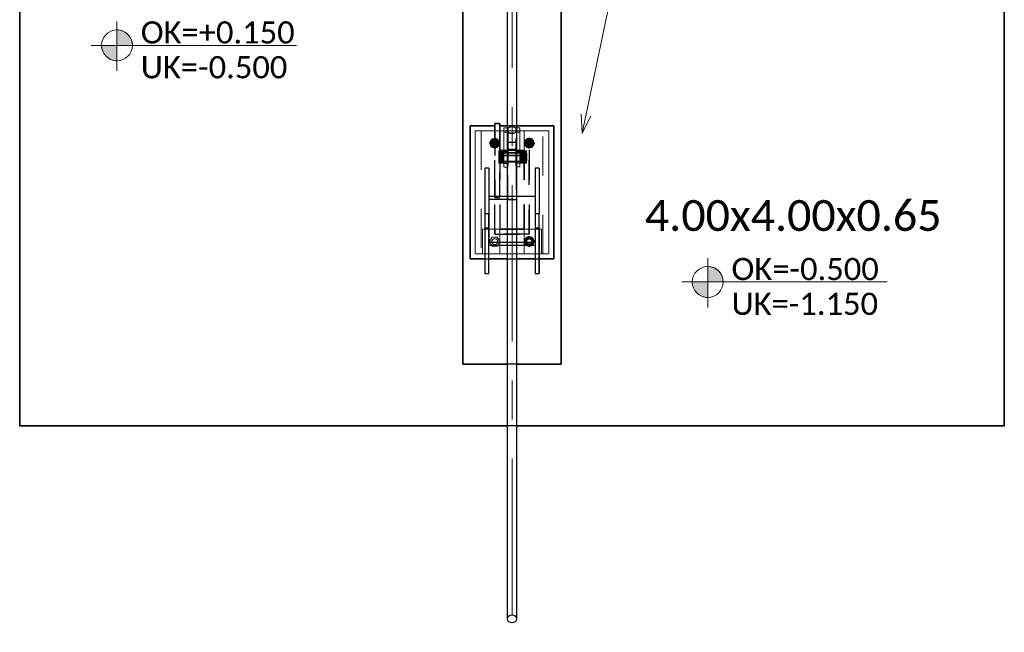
# Model space of a CAD drawing. Header units: metres. Extents: x -3 to 135, y -4 to 27.
# Tile 31 of 81: x 32.56 to 36.56, y 3.56 to 6.05. Entities that reach past the tile are written whole.
import ezdxf

# ---------------------------------------------------------------- set-up
doc = ezdxf.new("R2010")
doc.units = ezdxf.units.M
for name, pattern in [('Rasterlinie', [1.1112499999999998, 0.6349999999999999, -0.15875, 0.15875, -0.15875]), ('Strich', [0.3175, 0.15875, -0.15875]), ('Verdeckt', [0.15, 0.09999999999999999, -0.05])]:
    doc.linetypes.add(name, pattern=pattern)
for name, color, linetype, lineweight in [('_Verdeckte Linien_', 7, 'Strich', 18), ('S-BEAM', 12, 'Continuous', 35), ('S-BEAM-HDLN', 1, 'Verdeckt', 25), ('S-COLS', 52, 'Continuous', 18), ('S-COLS-HDLN', 52, 'Verdeckt', 25), ('S-FNDN', 32, 'Continuous', 35), ('S-FNDN-HDLN', 4, 'Verdeckt', 25), ('S-FNDN-IDEN', 2, 'Continuous', 9), ('S-GRID', 1, 'Continuous', 9), ('Text', 250, 'Continuous', 9), ('Tragwerksverbindungen', 7, 'Continuous', 18)]:
    doc.layers.add(name, color=color, linetype=linetype, lineweight=lineweight)
doc.styles.add('Calibri_1', font='calibri.ttf', dxfattribs={"height": 0.125})
doc.styles.add('Calibri_3', font='calibri.ttf', dxfattribs={"height": 0.08999999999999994})

# ---------------------------------------------------------------- blocks, each defined once
blk = doc.blocks.new('SP-TV-Schraube_Mutter_001 - M24-V12-Fundamente Draufsicht')
at = {"layer": 'Tragwerksverbindungen', "linetype": 'Strich'}
blk.add_hatch(color=142, dxfattribs=at).paths.add_polyline_path([(2.503918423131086, 17.12961974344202), (2.506289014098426, 17.13372572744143), (2.480763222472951, 17.13372572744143), (2.483133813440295, 17.12961974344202)])
at = {"layer": '_Verdeckte Linien_'}
for p, q in [((2.483133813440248, 17.165619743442), (2.472741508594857, 17.14761974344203)), ((2.503918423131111, 17.165619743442), (2.483133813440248, 17.165619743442)), ((2.51431072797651, 17.14761974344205), (2.503918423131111, 17.165619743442)), ((2.472741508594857, 17.14761974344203), (2.480738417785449, 17.13376869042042)), ((2.506313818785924, 17.13376869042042), (2.51431072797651, 17.14761974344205))]:
    blk.add_line(p, q, dxfattribs=at)
for start, end in [(90, 269.9999999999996), (269.9999999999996, 90)]:
    blk.add_arc((2.493526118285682, 17.14761974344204), 0.01200000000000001, start, end, dxfattribs=at)
at = {"layer": 'Tragwerksverbindungen'}
for p, q in [((2.480763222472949, 17.13372572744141), (2.483133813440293, 17.12961974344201)), ((2.483133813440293, 17.12961974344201), (2.503918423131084, 17.12961974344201)), ((2.503918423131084, 17.12961974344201), (2.506289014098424, 17.13372572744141))]:
    blk.add_line(p, q, dxfattribs=at)
blk = doc.blocks.new('SP-TV-Schraube_Mutter_001 - M24-V13-Fundamente Draufsicht')
at = {"layer": 'Tragwerksverbindungen', "linetype": 'Strich'}
blk.add_hatch(color=142, dxfattribs=at).paths.add_polyline_path([(2.503918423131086, 17.52961974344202), (2.514310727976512, 17.54761974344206), (2.503918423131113, 17.56561974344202), (2.483133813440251, 17.56561974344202), (2.47274150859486, 17.54761974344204), (2.483133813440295, 17.52961974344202)])
at = {"layer": '_Verdeckte Linien_'}
for start, end in [(90, 269.9999999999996), (269.9999999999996, 90)]:
    blk.add_arc((2.493526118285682, 17.54761974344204), 0.01200000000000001, start, end, dxfattribs=at)
at = {"layer": 'Tragwerksverbindungen'}
for p, q in [((2.483133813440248, 17.565619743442), (2.472741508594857, 17.54761974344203)), ((2.503918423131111, 17.565619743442), (2.483133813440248, 17.565619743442)), ((2.51431072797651, 17.54761974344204), (2.503918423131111, 17.565619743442)), ((2.472741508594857, 17.54761974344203), (2.483133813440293, 17.52961974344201)), ((2.483133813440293, 17.52961974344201), (2.503918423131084, 17.52961974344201)), ((2.503918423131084, 17.52961974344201), (2.51431072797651, 17.54761974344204))]:
    blk.add_line(p, q, dxfattribs=at)
blk = doc.blocks.new('SP-TV-Mutter_001 - M24-1093895-Fundamente Draufsicht')
at = {"layer": '_Verdeckte Linien_'}
for centre, radius, start, end in [((0, 0), 0.01620000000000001, 359.9999999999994, 179.9999999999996), ((0, 0), 0.01620000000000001, 180.0000000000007, 359.9999999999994), ((0, 0), 0.01199999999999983, 2.289999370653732e-13, 180), ((0, 0), 0.01199999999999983, 180.0000000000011, 2.035554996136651e-13), ((-2.957745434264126e-20, 0), 0.01037600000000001, 6.679164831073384e-13, 179.9999999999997), ((-2.957745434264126e-20, 0), 0.01037600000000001, 179.9999999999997, 359.9999999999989)]:
    blk.add_arc(centre, radius, start, end, dxfattribs=at)
for points in [[(-0.02078460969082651, 8.036904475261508e-17), (-0.01902888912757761, 0.00304099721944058), (-0.01554111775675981, 0.009081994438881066), (-0.01210068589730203, 0.01504099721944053), (-0.01039230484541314, 0.018)], [(-0.01039230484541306, -0.01800000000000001), (-0.01210068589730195, -0.01504099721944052), (-0.01554111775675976, -0.009081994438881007), (-0.01902888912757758, -0.003040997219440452), (-0.0207846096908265, 8.411431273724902e-17)], [(-0.01039230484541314, 0.018), (-0.006975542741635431, 0.018), (-9.467902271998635e-05, 0.018), (0.00688086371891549, 0.018), (0.01039230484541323, 0.018)], [(0.01039230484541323, 0.018), (0.01210068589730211, 0.01504099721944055), (0.01554111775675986, 0.009081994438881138), (0.01902888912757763, 0.003040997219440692), (0.02078460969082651, 2.247160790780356e-16)], [(0.02078460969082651, 2.263023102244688e-16), (0.0190762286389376, -0.002959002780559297), (0.01563579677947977, -0.00891800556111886), (0.01214802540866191, -0.01495900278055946), (0.01039230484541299, -0.01800000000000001)], [(0.01039230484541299, -0.01800000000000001), (0.006975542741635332, -0.01800000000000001), (9.467902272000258e-05, -0.01800000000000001), (-0.006880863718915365, -0.01800000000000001), (-0.01039230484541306, -0.01800000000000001)]]:
    blk.add_open_spline(points, degree=3, dxfattribs=at)
blk = doc.blocks.new('Rundstahl Träger - RB 36-V14-Fundamente Draufsicht')
at = {"layer": 'S-BEAM', "lineweight": 25}
for p, q in [((2.543526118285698, 21.8057504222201), (2.543526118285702, 17.60123693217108)), ((2.583526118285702, 17.60123693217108), (2.583526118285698, 21.8057504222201))]:
    blk.add_line(p, q, dxfattribs=at)
for major_axis, ratio, start_param, end_param in [((0.02000000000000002, 0), 0.6494464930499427, 0, 3.141592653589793), ((0.02000000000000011, 0), 0.6494464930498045, 3.156084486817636, 6.26869347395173)]:
    blk.add_ellipse((2.563526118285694, 21.80575042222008), major_axis=major_axis, ratio=ratio, start_param=start_param, end_param=end_param, dxfattribs=at)
at = {"layer": 'S-BEAM-HDLN'}
for major_axis, ratio, start_param, end_param in [((-0.02000000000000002, 4.986045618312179e-16), 0.6494464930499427, 3.135269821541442e-13, 3.141592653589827), ((0.02000000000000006, 0), 0.6494464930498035, 0.01449183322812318, 3.127100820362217)]:
    blk.add_ellipse((2.563526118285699, 17.60123693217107), major_axis=major_axis, ratio=ratio, start_param=start_param, end_param=end_param, dxfattribs=at)
blk = doc.blocks.new('Rundstahl Träger - RB 36-V15-Fundamente Draufsicht')
at = {"layer": 'S-BEAM', "lineweight": 25}
for p, q in [((2.543526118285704, 19.23292108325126), (2.543526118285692, 15.61392529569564)), ((2.583526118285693, 15.61392529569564), (2.583526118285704, 19.23292108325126))]:
    blk.add_line(p, q, dxfattribs=at)
for major_axis, ratio, start_param, end_param in [((0.02000000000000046, 0), 0.7505517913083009, 3.141592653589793, 6.283185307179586), ((0.01999999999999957, 0), 0.7505517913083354, 0.01259374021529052, 3.12899891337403)]:
    blk.add_ellipse((2.563526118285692, 15.61392529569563), major_axis=major_axis, ratio=ratio, start_param=start_param, end_param=end_param, dxfattribs=at)
at = {"layer": 'S-BEAM-HDLN'}
for major_axis, ratio, start_param, end_param in [((0.02000000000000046, 0), 0.7505517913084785, 0, 3.141592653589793), ((0.01999999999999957, 0), 0.7505517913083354, 3.154186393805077, 6.270591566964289)]:
    blk.add_ellipse((2.563526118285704, 19.23292108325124), major_axis=major_axis, ratio=ratio, start_param=start_param, end_param=end_param, dxfattribs=at)
blk = doc.blocks.new('Öse74 - Öse2-1140397-Fundamente Draufsicht')
at = {"layer": 'S-COLS'}
for p, q in [((2.531026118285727, 42.25421725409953), (2.531026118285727, 42.27162234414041)), ((2.531026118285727, 42.27162234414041), (2.54352611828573, 42.27162234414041)), ((2.531026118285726, 42.12711538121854), (2.531026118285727, 42.25421725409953)), ((2.54352611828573, 42.25421725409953), (2.531026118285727, 42.25421725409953)), ((2.531026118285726, 42.12711538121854), (2.531026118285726, 42.1127060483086)), ((2.531026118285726, 42.12711538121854), (2.543526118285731, 42.12711538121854)), ((2.531026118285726, 42.12687967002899), (2.531026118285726, 42.11325894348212)), ((2.531026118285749, 42.1127060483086), (2.543526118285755, 42.1127060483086))]:
    blk.add_line(p, q, dxfattribs=at)
at = {"layer": 'S-COLS-HDLN'}
for p, q in [((2.543575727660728, 42.27162234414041), (2.546026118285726, 42.27162234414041)), ((2.546026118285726, 42.25421725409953), (2.543575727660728, 42.25421725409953)), ((2.546026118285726, 42.27162234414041), (2.546026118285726, 42.25421725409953)), ((2.546026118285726, 42.25421725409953), (2.546026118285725, 42.12711538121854)), ((2.531026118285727, 42.17770090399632), (2.546026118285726, 42.17770090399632)), ((2.54602611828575, 42.1709815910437), (2.531026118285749, 42.1709815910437)), ((2.531026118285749, 42.1338815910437), (2.54602611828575, 42.1338815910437)), ((2.543575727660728, 42.12711538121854), (2.546026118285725, 42.12711538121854)), ((2.546026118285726, 42.1127060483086), (2.546026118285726, 42.12711538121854)), ((2.543575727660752, 42.1127060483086), (2.54602611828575, 42.1127060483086))]:
    blk.add_line(p, q, dxfattribs=at)
blk = doc.blocks.new('SP-TV-AP-Rechteck_002 - AP-Rechteck-V16-Fundamente Draufsicht')
at = {"layer": '_Verdeckte Linien_'}
for p, q in [((-0.09404960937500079, 0.25), (-0.1099503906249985, 0.25)), ((0.01995039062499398, 0.25), (-0.01995039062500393, 0.25)), ((0.1099503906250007, 0.25), (0.09404960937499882, 0.25)), ((-0.03245039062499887, -0.25), (0.0324503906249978, -0.25))]:
    blk.add_line(p, q, dxfattribs=at)
at = {"layer": 'Tragwerksverbindungen'}
for p, q in [((-0.1099999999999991, 0.25), (-0.15, 0.25)), ((-0.15, 0.25), (-0.15, -0.25)), ((-0.02000000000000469, 0.25), (-0.09400000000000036, 0.25)), ((0.09399999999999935, 0.25), (0.01999999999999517, 0.25)), ((0.15, 0.25), (0.1100000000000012, 0.25)), ((0.15, -0.25), (0.15, 0.25)), ((-0.15, -0.25), (-0.03249999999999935, -0.25)), ((0.03249999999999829, -0.25), (0.15, -0.25))]:
    blk.add_line(p, q, dxfattribs=at)
blk = doc.blocks.new('SP-TV-Schraube_Mutter_001 - M33-V21-Fundamente Draufsicht')
at = {"layer": 'Tragwerksverbindungen', "linetype": 'Strich'}
for points in [[(-0.02499999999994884, 7.363496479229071e-14), (1.082867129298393e-14, 7.363496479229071e-14), (1.082867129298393e-14, 0.02100000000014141), (-0.024999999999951, 0.02100000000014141), (-0.024999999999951, 0.01531941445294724)], [(1.082867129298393e-14, 7.363496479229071e-14), (0.02500000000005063, 7.363496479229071e-14), (0.02500000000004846, 0.02100000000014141), (1.082867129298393e-14, 0.02100000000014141)], [(-0.024999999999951, -0.08510774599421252), (-0.024999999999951, -0.09099999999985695), (1.082867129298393e-14, -0.09099999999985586), (1.082867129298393e-14, -0.06499999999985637), (-0.02499999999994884, -0.06499999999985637)], [(1.082867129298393e-14, -0.09099999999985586), (0.02500000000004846, -0.09099999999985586), (0.02500000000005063, -0.06499999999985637), (1.082867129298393e-14, -0.06499999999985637), (1.082867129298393e-14, -0.08510774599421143)], [(-0.01593777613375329, -0.09315620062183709), (0.01593777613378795, -0.09315620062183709), (0.01593777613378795, -0.09099999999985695), (-0.01593777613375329, -0.09099999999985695)]]:
    blk.add_hatch(color=142, dxfattribs=at).paths.add_polyline_path(points)
at = {"layer": '_Verdeckte Linien_'}
for p, q in [((-0.01649999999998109, 7.255209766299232e-14), (-0.01649999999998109, -0.06499999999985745)), ((0.01650000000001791, -0.06499999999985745), (0.01650000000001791, 7.255209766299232e-14))]:
    blk.add_line(p, q, dxfattribs=at)
at = {"layer": 'Tragwerksverbindungen'}
for p, q in [((-0.02499999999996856, 0.02100000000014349), (-7.825406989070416e-15, 0.0210000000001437)), ((-0.02499999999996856, 0.02100000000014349), (-0.02499999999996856, 7.606718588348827e-14)), ((-7.825406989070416e-15, 7.626509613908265e-14), (-0.02499999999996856, 7.606550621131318e-14)), ((-7.825406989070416e-15, 0.0210000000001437), (0.02500000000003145, 0.02100000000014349)), ((-7.825406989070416e-15, 0.0210000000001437), (-7.825406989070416e-15, 7.626599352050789e-14)), ((0.02500000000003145, 7.606550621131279e-14), (-7.825406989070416e-15, 7.626509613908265e-14)), ((0.02500000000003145, 0.02100000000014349), (0.02500000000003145, 7.606718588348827e-14)), ((-0.02499999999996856, -0.06499999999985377), (-7.199374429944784e-15, -0.06499999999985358)), ((-0.02499999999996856, -0.06499999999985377), (-0.02499999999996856, -0.09099999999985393)), ((-7.199374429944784e-15, -0.06499999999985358), (0.02500000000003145, -0.06499999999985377)), ((-7.199374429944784e-15, -0.06499999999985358), (-7.199374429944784e-15, -0.09099999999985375)), ((0.02500000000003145, -0.06499999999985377), (0.02500000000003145, -0.09099999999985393)), ((-7.199374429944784e-15, -0.09099999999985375), (-0.02499999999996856, -0.09099999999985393)), ((-0.01649999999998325, -0.09099999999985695), (-0.01649999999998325, -0.09315620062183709)), ((-0.0165, -0.09315620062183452), (0.0165, -0.09315620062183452)), ((0.02500000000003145, -0.09099999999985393), (-7.199374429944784e-15, -0.09099999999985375)), ((0.01650000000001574, -0.09315620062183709), (0.01650000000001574, -0.09099999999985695))]:
    blk.add_line(p, q, dxfattribs=at)
blk = doc.blocks.new('Lasche richtig37 - Lasche richtig-1140490-Fundamente Draufsicht')
at = {"layer": 'S-COLS-HDLN'}
for p, q in [((2.581026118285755, 42.21302286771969), (2.54602611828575, 42.21302286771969)), ((2.546026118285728, 42.21302286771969), (2.546026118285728, 42.11859981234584)), ((2.581026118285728, 42.11859981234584), (2.581026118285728, 42.21302286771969)), ((2.546026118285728, 42.18496836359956), (2.581026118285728, 42.18496836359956)), ((2.581026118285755, 42.17094965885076), (2.54602611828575, 42.17094965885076)), ((2.54602611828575, 42.13384965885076), (2.581026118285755, 42.13384965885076)), ((2.546026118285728, 41.9805674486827), (2.546026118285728, 42.11859981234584)), ((2.581026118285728, 42.11859981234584), (2.581026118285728, 41.9805674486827)), ((2.581026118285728, 41.99258668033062), (2.546026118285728, 41.99258668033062)), ((2.546026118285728, 41.9805674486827), (2.581026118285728, 41.9805674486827))]:
    blk.add_line(p, q, dxfattribs=at)
blk = doc.blocks.new('Öse80 - Öse2-1140532-Fundamente Draufsicht')
at = {"layer": 'S-COLS'}
for p, q in [((34.58352611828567, 5.511995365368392), (34.59602611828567, 5.511995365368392)), ((34.59602611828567, 5.49451891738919), (34.58352611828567, 5.49451891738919)), ((34.59602611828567, 5.511995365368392), (34.59602611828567, 5.49451891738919)), ((34.59602611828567, 5.49451891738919), (34.59602611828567, 5.367688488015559)), ((34.58352611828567, 5.367688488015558), (34.59602611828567, 5.367688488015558)), ((34.59602611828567, 5.35327915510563), (34.59602611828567, 5.367688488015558)), ((34.59602611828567, 5.353832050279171), (34.59602611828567, 5.367452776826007)), ((34.5835261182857, 5.353279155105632), (34.5960261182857, 5.353279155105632))]:
    blk.add_line(p, q, dxfattribs=at)
at = {"layer": 'S-COLS-HDLN'}
for p, q in [((34.58102611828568, 5.49451891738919), (34.58102611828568, 5.511995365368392)), ((34.58102611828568, 5.511995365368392), (34.58347650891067, 5.511995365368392)), ((34.58102611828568, 5.367688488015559), (34.58102611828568, 5.49451891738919)), ((34.58347650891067, 5.49451891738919), (34.58102611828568, 5.49451891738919)), ((34.58102611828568, 5.418274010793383), (34.59602611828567, 5.418274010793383)), ((34.5960261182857, 5.41155469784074), (34.58102611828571, 5.41155469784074)), ((34.58102611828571, 5.374454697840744), (34.5960261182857, 5.374454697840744)), ((34.58102611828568, 5.367688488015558), (34.58102611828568, 5.35327915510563)), ((34.58102611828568, 5.367688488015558), (34.58347650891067, 5.367688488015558)), ((34.58102611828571, 5.353279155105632), (34.5834765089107, 5.353279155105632))]:
    blk.add_line(p, q, dxfattribs=at)
blk = doc.blocks.new('SP-TV-Schraube_Mutter_001 - M24-V18-Fundamente Draufsicht')
at = {"layer": 'Tragwerksverbindungen', "linetype": 'Strich'}
blk.add_hatch(color=142, dxfattribs=at).paths.add_polyline_path([(2.643918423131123, 17.53030521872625), (2.654310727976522, 17.54830521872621), (2.643918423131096, 17.56630521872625), (2.623133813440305, 17.56630521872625), (2.61274150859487, 17.54830521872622), (2.623133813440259, 17.53030521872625), (2.641240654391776, 17.53030521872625)])
at = {"layer": '_Verdeckte Linien_'}
for start, end in [(90, 269.9999999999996), (269.9999999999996, 90)]:
    blk.add_arc((2.633526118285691, 17.5483052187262), 0.01200000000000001, start, end, dxfattribs=at)
at = {"layer": 'Tragwerksverbindungen'}
for p, q in [((2.623133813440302, 17.56630521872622), (2.612741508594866, 17.5483052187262)), ((2.643918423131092, 17.56630521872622), (2.623133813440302, 17.56630521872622)), ((2.654310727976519, 17.54830521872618), (2.643918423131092, 17.56630521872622)), ((2.612741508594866, 17.5483052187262), (2.623133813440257, 17.53030521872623)), ((2.623133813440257, 17.53030521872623), (2.643918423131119, 17.53030521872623)), ((2.643918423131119, 17.53030521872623), (2.654310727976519, 17.54830521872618))]:
    blk.add_line(p, q, dxfattribs=at)
blk = doc.blocks.new('SP-TV-Schraube_Mutter_001 - M24-V19-Fundamente Draufsicht')
at = {"layer": 'Tragwerksverbindungen', "linetype": 'Strich'}
blk.add_hatch(color=142, dxfattribs=at).paths.add_polyline_path([(2.641240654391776, 17.13030521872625), (2.643918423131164, 17.13030521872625), (2.645893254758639, 17.13372572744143), (2.621158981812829, 17.13372572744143), (2.623133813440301, 17.13030521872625)])
at = {"layer": '_Verdeckte Linien_'}
for p, q in [((2.623133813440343, 17.16630521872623), (2.612741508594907, 17.14830521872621)), ((2.643918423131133, 17.16630521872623), (2.623133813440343, 17.16630521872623)), ((2.65431072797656, 17.14830521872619), (2.643918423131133, 17.16630521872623)), ((2.612741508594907, 17.14830521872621), (2.621134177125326, 17.13376869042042)), ((2.645918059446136, 17.13376869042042), (2.65431072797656, 17.14830521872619))]:
    blk.add_line(p, q, dxfattribs=at)
for start, end in [(90, 269.9999999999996), (269.9999999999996, 90)]:
    blk.add_arc((2.633526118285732, 17.1483052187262), 0.01200000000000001, start, end, dxfattribs=at)
at = {"layer": 'Tragwerksverbindungen'}
for p, q in [((2.621158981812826, 17.13372572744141), (2.623133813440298, 17.13030521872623)), ((2.623133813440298, 17.13030521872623), (2.643918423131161, 17.13030521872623)), ((2.643918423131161, 17.13030521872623), (2.645893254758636, 17.13372572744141))]:
    blk.add_line(p, q, dxfattribs=at)
blk = doc.blocks.new('SP-TV-Mutter_001 - M24-1128538-Fundamente Draufsicht')
at = {"layer": '_Verdeckte Linien_'}
for centre, radius, start, end in [((0, 0), 0.01620000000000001, 359.9999999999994, 179.9999999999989), ((0, 0), 0.01620000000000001, 180, 359.9999999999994), ((0, 0), 0.01199999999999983, 2.289999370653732e-13, 179.9999999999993), ((0, 0), 0.01199999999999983, 180.0000000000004, 2.035554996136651e-13), ((-2.957745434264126e-20, 0), 0.01037600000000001, 3.244165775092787e-13, 179.9999999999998), ((-2.957745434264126e-20, 0), 0.01037600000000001, 179.9999999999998, 359.9999999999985)]:
    blk.add_arc(centre, radius, start, end, dxfattribs=at)
for points in [[(-0.0207846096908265, -8.459899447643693e-17), (-0.01902888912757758, 0.003040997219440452), (-0.01554111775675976, 0.00908199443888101), (-0.01210068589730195, 0.01504099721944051), (-0.01039230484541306, 0.01800000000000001)], [(-0.01039230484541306, 0.01800000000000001), (-0.006880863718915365, 0.01800000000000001), (9.467902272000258e-05, 0.01800000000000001), (0.006975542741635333, 0.01800000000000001), (0.01039230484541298, 0.01800000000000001)], [(0.01039230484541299, 0.01800000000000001), (0.01214802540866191, 0.01495900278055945), (0.01563579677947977, 0.00891800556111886), (0.0190762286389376, 0.002959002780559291), (0.02078460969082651, -2.260379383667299e-16)], [(-0.01039230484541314, -0.018), (-0.01210068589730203, -0.01504099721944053), (-0.01554111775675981, -0.009081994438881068), (-0.01902888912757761, -0.003040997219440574), (-0.02078460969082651, -8.076560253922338e-17)], [(0.01039230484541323, -0.018), (0.006880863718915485, -0.018), (-9.467902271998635e-05, -0.018), (-0.006975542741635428, -0.018), (-0.01039230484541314, -0.018)], [(0.02078460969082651, -2.263023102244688e-16), (0.01902888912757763, -0.003040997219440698), (0.01554111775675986, -0.009081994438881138), (0.0121006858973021, -0.01504099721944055), (0.01039230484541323, -0.018)]]:
    blk.add_open_spline(points, degree=3, dxfattribs=at)
blk = doc.blocks.new('SP-TV-AP-Rechteck_002 - AP-Rechteck-1128539-Fundamente Draufsicht')
at = {"layer": '_Verdeckte Linien_'}
for p, q in [((0.05, 0.05), (-0.05, 0.05)), ((-0.05, 0.05), (-0.05, -0.05)), ((0.05, -0.05), (0.05, 0.05)), ((-0.05, -0.05), (0.05, -0.05))]:
    blk.add_line(p, q, dxfattribs=at)
blk = doc.blocks.new('SP-TV-AP-Rechteck_002 - AP-Rechteck-1128540-Fundamente Draufsicht')
at = {"layer": '_Verdeckte Linien_'}
for p, q in [((0.125, 0.25), (-0.125, 0.25)), ((-0.125, 0.25), (-0.125, -0.25)), ((0.125, -0.25), (0.125, 0.25)), ((-0.125, -0.25), (0.125, -0.25))]:
    blk.add_line(p, q, dxfattribs=at)
blk = doc.blocks.new('SP-TX-Fundamentplatte-Typenname_HK-25_002 - 2_5-CAL _ HK-623316-Fundamente Draufsicht')
at = {"layer": 'S-FNDN-IDEN'}
h = blk.add_hatch(color=256, dxfattribs=at)
edge = h.paths.add_edge_path()
edge.add_line((-0.007056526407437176, -0.004365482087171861), (-0.007056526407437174, -0.003107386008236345))
edge.add_arc((-0.007056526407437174, -0.004365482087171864), 0.001258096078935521, -1.1368683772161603e-13, 90.0000000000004, ccw=False)
edge.add_line((-0.005798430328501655, -0.004365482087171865), (-0.007056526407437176, -0.004365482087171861))
h = blk.add_hatch(color=256, dxfattribs=at)
edge = h.paths.add_edge_path()
edge.add_line((-0.007056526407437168, -0.004365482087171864), (-0.007056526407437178, -0.00562357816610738))
edge.add_arc((-0.007056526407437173, -0.004365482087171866), 0.001258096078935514, 179.9999999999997, 269.9999999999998, ccw=False)
edge.add_line((-0.008314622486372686, -0.004365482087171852), (-0.007056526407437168, -0.004365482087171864))
for p, q in [((-0.007056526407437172, -0.002436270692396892), (-0.007056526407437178, -0.006436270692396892)), ((-0.007056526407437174, -0.003107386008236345), (-0.007056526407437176, -0.004365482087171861)), ((-0.009150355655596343, -0.004365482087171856), (0.007532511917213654, -0.00436548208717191)), ((-0.007056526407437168, -0.004365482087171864), (-0.008314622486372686, -0.004365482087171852)), ((-0.007056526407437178, -0.00562357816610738), (-0.007056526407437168, -0.004365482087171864)), ((-0.007056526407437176, -0.004365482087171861), (-0.005798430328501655, -0.004365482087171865))]:
    blk.add_line(p, q, dxfattribs=at)
blk.add_circle((-0.007056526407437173, -0.004365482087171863), 0.00125809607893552, dxfattribs=at)
for centre, radius, start, end in [((-0.007056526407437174, -0.004365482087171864), 0.001258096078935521, 359.9999999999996, 90.00000000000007), ((-0.007056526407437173, -0.004365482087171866), 0.001258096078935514, 179.9999999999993, 269.9999999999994)]:
    blk.add_arc(centre, radius, start, end, dxfattribs=at)

msp = doc.modelspace()

# ---------------------------------------------------------------- linework, layer by layer
at = {"layer": 'S-BEAM', "lineweight": 25}
for p, q in [((34.46952611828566, 5.446861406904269), (34.45352611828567, 5.446861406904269)), ((34.45352611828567, 5.446861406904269), (34.45352611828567, 5.260338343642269)), ((34.46952611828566, 5.446861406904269), (34.46952611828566, 5.260338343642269)), ((34.67352611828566, 5.446861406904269), (34.65752611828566, 5.446861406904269)), ((34.65752611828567, 5.446861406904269), (34.65752611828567, 5.260338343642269)), ((34.67352611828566, 5.446861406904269), (34.67352611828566, 5.260338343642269)), ((34.54352611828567, 5.330730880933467), (34.46952611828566, 5.330730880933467)), ((34.46952611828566, 5.330730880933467), (34.46952611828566, 5.144207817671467)), ((34.65752611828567, 5.330730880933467), (34.58352611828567, 5.330730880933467)), ((34.65752611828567, 5.330730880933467), (34.65752611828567, 5.144207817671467)), ((34.46952611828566, 5.260338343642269), (34.45352611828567, 5.260338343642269)), ((34.45352611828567, 5.260338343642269), (34.45352611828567, 5.017595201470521)), ((34.46952611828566, 5.144207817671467), (34.46952611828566, 5.260338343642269)), ((34.67352611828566, 5.260338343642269), (34.65752611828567, 5.260338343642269)), ((34.65752611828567, 5.260338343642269), (34.65752611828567, 5.144207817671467)), ((34.67352611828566, 5.017595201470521), (34.67352611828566, 5.260338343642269)), ((34.45352611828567, 5.204118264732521), (34.45352611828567, 5.017595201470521)), ((34.67352611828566, 5.204118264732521), (34.67352611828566, 5.017595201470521)), ((34.54352611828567, 5.144207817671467), (34.46952611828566, 5.144207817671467)), ((34.46952611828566, 5.017595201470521), (34.46952611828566, 5.133725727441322)), ((34.46952611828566, 5.133725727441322), (34.54352611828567, 5.133725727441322)), ((34.46952611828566, 5.017595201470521), (34.46952611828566, 5.133725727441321)), ((34.65752611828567, 5.144207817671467), (34.58352611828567, 5.144207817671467)), ((34.58352611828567, 5.133725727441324), (34.65752611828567, 5.133725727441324)), ((34.65752611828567, 5.133725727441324), (34.65752611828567, 5.017595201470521)), ((34.65752611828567, 5.133725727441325), (34.65752611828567, 5.017595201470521)), ((34.45352611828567, 5.017595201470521), (34.46952611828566, 5.017595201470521)), ((34.65752611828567, 5.017595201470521), (34.67352611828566, 5.017595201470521))]:
    msp.add_line(p, q, dxfattribs=at)
at = {"layer": 'S-BEAM-HDLN'}
for p, q in [((34.46952611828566, 5.320248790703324), (34.65752611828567, 5.320248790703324)), ((34.58347650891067, 5.330730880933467), (34.54357572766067, 5.330730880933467)), ((34.45352611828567, 5.204118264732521), (34.46952611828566, 5.204118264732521)), ((34.65752611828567, 5.204118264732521), (34.67352611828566, 5.204118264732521)), ((34.46952611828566, 5.133775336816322), (34.46952611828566, 5.144158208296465)), ((34.46952611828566, 5.144158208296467), (34.46952611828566, 5.133725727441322)), ((34.58347650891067, 5.144207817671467), (34.54357572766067, 5.144207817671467)), ((34.54357572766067, 5.133725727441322), (34.58347650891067, 5.133725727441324)), ((34.65752611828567, 5.144158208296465), (34.65752611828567, 5.133725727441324)), ((34.65752611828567, 5.144158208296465), (34.65752611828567, 5.133775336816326))]:
    msp.add_line(p, q, dxfattribs=at)
at = {"layer": 'S-FNDN'}
for p, q in [((32.56352611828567, 4.399305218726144), (32.56352611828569, 8.399305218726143)), ((36.56352611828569, 8.399305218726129), (36.56352611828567, 4.399305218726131)), ((34.36352611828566, 4.649305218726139), (34.36352611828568, 8.149305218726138)), ((34.76352611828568, 8.149305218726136), (34.76352611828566, 4.649305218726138)), ((34.39352611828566, 5.618305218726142), (34.39352611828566, 5.078305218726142)), ((34.49352611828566, 5.618305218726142), (34.39352611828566, 5.618305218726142)), ((34.51352611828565, 5.627619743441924), (34.49352611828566, 5.627619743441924)), ((34.49352611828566, 5.627619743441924), (34.49352611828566, 5.618305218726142)), ((34.49352611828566, 5.618305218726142), (34.49352611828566, 5.627619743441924)), ((34.49352611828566, 5.627619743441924), (34.51352611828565, 5.627619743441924)), ((34.49352611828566, 5.598305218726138), (34.49352611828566, 5.618305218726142)), ((34.49352611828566, 5.618305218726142), (34.49352611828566, 5.598305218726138)), ((34.49352611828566, 5.598305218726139), (34.49352611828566, 5.618255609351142)), ((34.51352611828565, 5.618305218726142), (34.51352611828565, 5.627619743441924)), ((34.51352611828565, 5.627619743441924), (34.51352611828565, 5.618305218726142)), ((34.51352611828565, 5.618305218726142), (34.51352611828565, 5.598305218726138)), ((34.51352611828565, 5.598305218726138), (34.51352611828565, 5.618305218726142)), ((34.54352611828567, 5.618305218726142), (34.51352611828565, 5.618305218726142)), ((34.51352611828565, 5.618255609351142), (34.51352611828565, 5.598305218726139)), ((34.73352611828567, 5.61830521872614), (34.58352611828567, 5.618305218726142)), ((34.73352611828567, 5.078305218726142), (34.73352611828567, 5.61830521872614)), ((34.39352611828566, 5.078305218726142), (34.45352611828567, 5.078305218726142)), ((34.46952611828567, 5.078305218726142), (34.54352611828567, 5.078305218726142)), ((34.58352611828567, 5.078305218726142), (34.65752611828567, 5.078305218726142)), ((34.67352611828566, 5.078305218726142), (34.73352611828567, 5.078305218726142)), ((34.54352611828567, 4.649305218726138), (34.36352611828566, 4.649305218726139)), ((34.76352611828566, 4.649305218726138), (34.58352611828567, 4.649305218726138)), ((34.54352611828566, 4.399305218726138), (32.56352611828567, 4.399305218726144)), ((36.56352611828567, 4.399305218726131), (34.58352611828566, 4.399305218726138))]:
    msp.add_line(p, q, dxfattribs=at)
at = {"layer": 'S-FNDN-HDLN'}
for p, q in [((34.58347650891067, 5.618305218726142), (34.54357572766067, 5.618305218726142)), ((34.49352611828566, 5.327619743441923), (34.49352611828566, 5.598255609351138)), ((34.49352611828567, 5.178305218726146), (34.49352611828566, 5.598255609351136)), ((34.49352611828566, 5.598255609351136), (34.49352611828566, 5.327669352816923)), ((34.51352611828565, 5.598255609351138), (34.51352611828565, 5.519063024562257)), ((34.51352611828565, 5.598255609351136), (34.51352611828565, 5.519063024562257)), ((34.51352611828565, 5.519063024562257), (34.51352611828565, 5.598255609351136)), ((34.51352611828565, 5.519063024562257), (34.63352611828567, 5.519063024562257)), ((34.51352611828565, 5.519063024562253), (34.63352611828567, 5.519063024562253)), ((34.51352611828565, 5.327619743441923), (34.51352611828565, 5.498305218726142)), ((34.51352611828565, 5.498305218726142), (34.61352611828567, 5.498305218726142)), ((34.61352611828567, 5.498305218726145), (34.51352611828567, 5.498305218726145)), ((34.51352611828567, 5.498305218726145), (34.51352611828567, 5.198305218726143)), ((34.61352611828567, 5.198305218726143), (34.61352611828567, 5.498305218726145)), ((34.61352611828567, 5.498305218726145), (34.61352611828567, 5.198305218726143)), ((34.63352611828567, 5.519063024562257), (34.63352611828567, 5.518305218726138)), ((34.63352611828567, 5.519063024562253), (34.63352611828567, 5.518305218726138)), ((34.63352611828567, 5.518305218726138), (34.63352611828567, 5.498305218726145)), ((34.63352611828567, 5.178305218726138), (34.63352611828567, 5.518305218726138)), ((34.63352611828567, 5.518255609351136), (34.63352611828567, 5.498305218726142)), ((34.63352611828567, 5.498305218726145), (34.63352611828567, 5.198305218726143)), ((34.63352611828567, 5.498305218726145), (34.63352611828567, 5.198305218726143)), ((34.49352611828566, 5.327619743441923), (34.51352611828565, 5.327619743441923)), ((34.49352611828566, 5.198305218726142), (34.49352611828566, 5.327619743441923)), ((34.49352611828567, 5.178305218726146), (34.49352611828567, 5.198305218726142)), ((34.61352611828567, 5.198305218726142), (34.49352611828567, 5.198305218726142)), ((34.49352611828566, 5.19825560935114), (34.49352611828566, 5.178305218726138)), ((34.63352611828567, 5.178305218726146), (34.49352611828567, 5.178305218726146)), ((34.49352611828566, 5.178305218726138), (34.63352611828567, 5.178305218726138)), ((34.63352611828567, 5.178305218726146), (34.49352611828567, 5.178305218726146)), ((34.51352611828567, 5.198305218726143), (34.61352611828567, 5.198305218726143)), ((34.63352611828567, 5.198305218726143), (34.63352611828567, 5.178305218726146)), ((34.63352611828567, 5.198305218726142), (34.63352611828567, 5.178305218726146)), ((34.45357572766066, 5.078305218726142), (34.46947650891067, 5.078305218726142)), ((34.54357572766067, 5.078305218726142), (34.58347650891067, 5.078305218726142)), ((34.65757572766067, 5.078305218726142), (34.67347650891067, 5.078305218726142)), ((34.58347650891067, 4.649305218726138), (34.54357572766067, 4.649305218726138)), ((34.58347650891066, 4.399305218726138), (34.54357572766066, 4.399305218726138))]:
    msp.add_line(p, q, dxfattribs=at)
at = {"layer": 'S-GRID', "linetype": 'Rasterlinie'}
msp.add_line((34.56352611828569, 25.37964771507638), (34.56352611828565, -0.02293294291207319), dxfattribs=at)
at = {"layer": 'Text'}
for q in [(35.28257016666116, 7.663132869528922), (34.84468479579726, 5.665569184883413), (34.88402763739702, 5.657349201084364)]:
    msp.add_line((34.84901751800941, 5.588044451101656), q, dxfattribs=at)

# ---------------------------------------------------------------- block references
at = {"layer": '_Verdeckte Linien_'}
for name, p, rotation in [('SP-TV-AP-Rechteck_002 - AP-Rechteck-V16-Fundamente Draufsicht', (34.56352611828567, 5.348305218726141), 180), ('SP-TV-AP-Rechteck_002 - AP-Rechteck-1128540-Fundamente Draufsicht', (34.56352611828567, 5.348305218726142), 180), ('SP-TV-Mutter_001 - M24-1093895-Fundamente Draufsicht', (34.49352611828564, 5.54761974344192), 270.0000000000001), ('SP-TV-Mutter_001 - M24-1093895-Fundamente Draufsicht', (34.49352611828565, 5.547619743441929), 270.0000000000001), ('SP-TV-AP-Rechteck_002 - AP-Rechteck-1128539-Fundamente Draufsicht', (34.56352611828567, 5.548305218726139), 180), ('SP-TV-Mutter_001 - M24-1128538-Fundamente Draufsicht', (34.63352611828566, 5.548305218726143), 89.99999999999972), ('SP-TV-Mutter_001 - M24-1128538-Fundamente Draufsicht', (34.63352611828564, 5.548305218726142), 89.99999999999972), ('SP-TV-Schraube_Mutter_001 - M33-V21-Fundamente Draufsicht', (34.53102611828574, 5.491066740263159), 89.99999999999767), ('SP-TV-AP-Rechteck_002 - AP-Rechteck-1128539-Fundamente Draufsicht', (34.49352611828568, 5.148305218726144), 180), ('SP-TV-AP-Rechteck_002 - AP-Rechteck-1128539-Fundamente Draufsicht', (34.56352611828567, 5.148305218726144), 180), ('SP-TV-AP-Rechteck_002 - AP-Rechteck-1128539-Fundamente Draufsicht', (34.63352611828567, 5.148305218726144), 180), ('SP-TV-Mutter_001 - M24-1128538-Fundamente Draufsicht', (34.63352611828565, 5.148305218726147), 89.99999999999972), ('SP-TV-Mutter_001 - M24-1128538-Fundamente Draufsicht', (34.63352611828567, 5.148305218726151), 89.99999999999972)]:
    msp.add_blockref(name, p, dxfattribs=dict(at, rotation=rotation))
for name, p in [('SP-TV-Schraube_Mutter_001 - M24-V13-Fundamente Draufsicht', (31.99999999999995, -12.00000000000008)), ('SP-TV-Schraube_Mutter_001 - M24-V18-Fundamente Draufsicht', (31.99999999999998, -12.00000000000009)), ('SP-TV-Schraube_Mutter_001 - M24-V12-Fundamente Draufsicht', (31.99999999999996, -12.00000000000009)), ('SP-TV-Schraube_Mutter_001 - M24-V19-Fundamente Draufsicht', (31.99999999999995, -12.00000000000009))]:
    msp.add_blockref(name, p, dxfattribs=at)
at = {"layer": 'S-BEAM-HDLN'}
for name in ['Rundstahl Träger - RB 36-V14-Fundamente Draufsicht', 'Rundstahl Träger - RB 36-V15-Fundamente Draufsicht']:
    msp.add_blockref(name, (31.99999999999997, -12.00000000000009), dxfattribs=at)
at = {"layer": 'S-COLS-HDLN'}
for name, p in [('Öse74 - Öse2-1140397-Fundamente Draufsicht', (31.99999999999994, -36.66185579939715)), ('Öse80 - Öse2-1140532-Fundamente Draufsicht', (0, 0.09858859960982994)), ('Lasche richtig37 - Lasche richtig-1140490-Fundamente Draufsicht', (31.99999999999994, -36.66185579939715))]:
    msp.add_blockref(name, p, dxfattribs=at)
at = {"layer": 'S-FNDN-IDEN', "xscale": 49.99999999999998, "yscale": 49.99999999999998, "zscale": 49.99999999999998}
for p in [(33.3116548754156, 6.16373183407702), (35.71145775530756, 5.201893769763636)]:
    msp.add_blockref('SP-TX-Fundamentplatte-Typenname_HK-25_002 - 2_5-CAL _ HK-623316-Fundamente Draufsicht', p, dxfattribs=at)

# ---------------------------------------------------------------- texts
at = {"layer": 'S-FNDN-IDEN', "attachment_point": 1}
for s, insert, char_height, width, style in [('OK=+0.150', (33.05538508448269, 6.043082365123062), 0.08999999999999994, 0.7656115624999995, 'Calibri_3'), ('UK=-0.500', (33.05538508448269, 5.901545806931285), 0.08999999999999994, 0.7335440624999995, 'Calibri_3'), ('4.00x4.00x0.65', (35.10342833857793, 5.316217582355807), 0.1249999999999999, 1.471096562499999, 'Calibri_1'), ('OK=-0.500', (35.45518796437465, 5.081244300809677), 0.08999999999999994, 0.7335440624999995, 'Calibri_3'), ('UK=-1.150', (35.45518796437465, 4.939707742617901), 0.08999999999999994, 0.7335440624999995, 'Calibri_3')]:
    msp.add_mtext(s, dxfattribs=dict(at, insert=insert, char_height=char_height, width=width, style=style))

doc.saveas('drawing.dxf')
